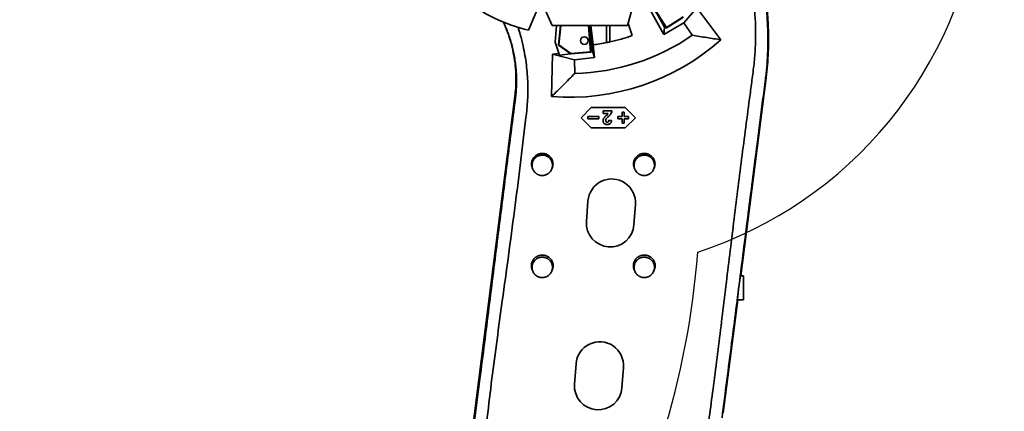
# Model space of a CAD drawing. Header units: millimetres. Extents: x 0 to 11920, y 0 to 8400.
# Tile 13 of 46: x 2046 to 3494, y 4953 to 5528. Entities that reach past the tile are written whole.
import ezdxf

# ---------------------------------------------------------------- set-up
doc = ezdxf.new("R2010")
doc.units = ezdxf.units.MM
doc.header["$LTSCALE"] = 20
doc.layers.add('THICK_LINE', color=7, linetype='Continuous')
doc.styles.add('SLDTEXTSTYLE0', font='TXT', dxfattribs={"width": 0.605})
doc.dimstyles.new('SLDDIMSTYLE2', dxfattribs={"dimtxt": 70, "dimasz": 70, "dimexe": 0, "dimexo": 0.0625, "dimgap": 17.5, "dimtad": 1, "dimdec": 0, "dimrnd": 1e-09, "dimzin": 12, "dimdsep": 46, "dimtxsty": 'SLDTEXTSTYLE0', "dimsah": 1, "dimcen": 0.09, "dimadec": 0, "dimazin": 3, "dimtfac": 1, "dimtofl": 0, "dimtmove": 0, "dimatfit": 3, "dimfxl": 1, "dimfrac": 2, "dimtolj": 1, "dimtzin": 12, "dimarcsym": 0})

# ---------------------------------------------------------------- blocks, each defined once
blk = doc.blocks.new('_D_5')
at = {"layer": 'THICK_LINE'}
for p, q in [((2896.9, 6594.4), (5427.8, 6594.4)), ((5397.8, 3390.5), (5397.8, 6594.4)), ((2896, 3390.5), (5427.8, 3390.5))]:
    blk.add_line(p, q, dxfattribs=at)
for points in [[(5397.8, 6594.4), (5387.8, 6524.4), (5407.8, 6524.4)], [(5397.8, 3390.5), (5407.8, 3460.5), (5387.8, 3460.5)]]:
    blk.add_solid(points, dxfattribs=at)
at = {"layer": 'THICK_LINE', "insert": (5307.6, 4885.5), "char_height": 70, "attachment_point": 1, "rotation": 90, "style": 'SLDTEXTSTYLE0'}
blk.add_mtext('3204', dxfattribs=at)
blk = doc.blocks.new('_D_7')
at = {"layer": 'THICK_LINE'}
for p, q in [((693.9, 5040.5), (693.9, 6996.9)), ((2506, 6814.4), (2506, 6996.9)), ((693.9, 6966.9), (2506, 6966.9))]:
    blk.add_line(p, q, dxfattribs=at)
for points in [[(693.9, 6966.9), (763.9, 6956.9), (763.9, 6976.9)], [(2506, 6966.9), (2436, 6976.9), (2436, 6956.9)]]:
    blk.add_solid(points, dxfattribs=at)
at = {"layer": 'THICK_LINE', "insert": (1493, 7057.1), "char_height": 70, "attachment_point": 1, "style": 'SLDTEXTSTYLE0'}
blk.add_mtext('1812', dxfattribs=at)
blk = doc.blocks.new('_D_8')
at = {"layer": 'THICK_LINE'}
for p, q in [((2506, 6814.4), (2506, 6996.9)), ((5122.6, 5320.5), (5122.6, 6996.9)), ((5122.6, 6966.9), (2506, 6966.9))]:
    blk.add_line(p, q, dxfattribs=at)
for points in [[(2506, 6966.9), (2576, 6956.9), (2576, 6976.9)], [(5122.6, 6966.9), (5052.6, 6976.9), (5052.6, 6956.9)]]:
    blk.add_solid(points, dxfattribs=at)
at = {"layer": 'THICK_LINE', "insert": (3707.4, 7057.1), "char_height": 70, "attachment_point": 1, "style": 'SLDTEXTSTYLE0'}
blk.add_mtext('2617', dxfattribs=at)

msp = doc.modelspace()

# ---------------------------------------------------------------- linework, layer by layer
at = {"color": 7, "linetype": 'Continuous', "lineweight": 35}
for p, q in [((2940.4242857, 5520.1155586), (2953.5888753, 5566.890829)), ((2961.9357309, 5571.2388439), (2997.3885167, 5515.9629855)), ((2962.5679892, 5571.5869106), (2997.6058949, 5516.9579085)), ((2809.9980742, 5548.9513645), (2794.7256879, 5512.9718771)), ((2817.4381118, 5547.4965967), (2829.7902502, 5520.1155586)), ((2971.5363295, 5546.3477581), (2993.5660201, 5506.4651748)), ((2982.8304452, 5538.6610578), (2994.6743056, 5517.2189161)), ((2997.3885167, 5515.9629855), (3022.6408337, 5532.1592963)), ((2997.6058949, 5516.9579085), (3022.0352945, 5532.6264172)), ((3023.2037766, 5523.5560781), (3042.445693, 5545.9141973)), ((3042.445693, 5545.9141973), (3077.7612983, 5499.0503427)), ((2829.7902502, 5520.1155586), (2940.4242857, 5520.1155586)), ((2834.167582, 5495.3136077), (2835.9019033, 5520.1155586)), ((2838.7427864, 5490.9050241), (2841.5698974, 5520.1155586)), ((2839.5001236, 5491.2548706), (2842.2933751, 5520.1155586)), ((2883.1125002, 5520.1155586), (2886.1591312, 5481.1602444)), ((2883.834812, 5520.1155586), (2886.9331992, 5480.4984712)), ((2888.6615214, 5482.0933128), (2884.1754484, 5520.1155586)), ((2889.8710225, 5491.5247031), (2886.4977167, 5520.1155586)), ((2909.4933594, 5494.6842917), (2909.4933594, 5520.1155586)), ((2914.4933594, 5520.1155586), (2914.4933594, 5495.7243112)), ((2941.1773673, 5522.7913423), (2947.4232267, 5505.0739192)), ((2993.5660201, 5506.4651748), (3023.2037766, 5523.5560781)), ((2993.5660201, 5506.4651748), (2994.6743056, 5517.2189161)), ((2994.6743056, 5517.2189161), (2996.0676499, 5518.0224017)), ((3023.2037766, 5523.5560781), (3035.6222732, 5505.66669)), ((2997.6058949, 5516.9579085), (2997.3885167, 5515.9629855)), ((2840.2869481, 5476.4801352), (2834.167582, 5495.3136077)), ((2839.5001236, 5491.2548706), (2838.7427864, 5490.9050241)), ((2857.0245286, 5478.1593633), (2838.7427864, 5490.9050241)), ((2857.2251183, 5478.8973629), (2839.5001236, 5491.2548706)), ((2889.6802858, 5491.5010933), (2889.8710225, 5491.5247031)), ((2891.8891952, 5472.7792184), (2889.6802858, 5491.5010933)), ((2828.5739806, 5415.590748), (2830.2684144, 5477.6745534)), ((2830.2684144, 5477.6745534), (2839.555067, 5478.7326338)), ((2862.340831, 5469.3505532), (2830.2684144, 5477.6745534)), ((2840.2869481, 5476.4801352), (2856.7012087, 5478.3847755)), ((2886.9331992, 5480.4984712), (2857.0245286, 5478.1593633)), ((2857.2251183, 5478.8973629), (2857.0245286, 5478.1593633)), ((2886.1591312, 5481.1602444), (2857.2251183, 5478.8973629)), ((2886.1591312, 5481.1602444), (2886.9331992, 5480.4984712)), ((2886.8251344, 5481.8802263), (2888.6615214, 5482.0933128)), ((2891.8891952, 5472.7792184), (2888.6615214, 5482.0933128)), ((2862.340831, 5469.3505532), (2891.8891952, 5472.7792184)), ((2862.767776, 5449.5028593), (2862.340831, 5469.3505532)), ((3106.9796152, 5152.1739507), (3144.0962939, 5442.9072606)), ((2774.6646328, 5415.6060184), (2685.5831348, 4717.8345659)), ((2886.9933594, 5399.4300053), (2871.9933594, 5384.4300053)), ((2936.9933594, 5399.4300053), (2886.9933594, 5399.4300053)), ((2904.3907953, 5394.4300053), (2904.3907953, 5390.5838514)), ((2917.4677184, 5394.4300053), (2904.3907953, 5394.4300053)), ((2904.3907953, 5390.5838514), (2911.8226863, 5390.5838514)), ((2932.4933594, 5392.4300053), (2932.4933594, 5385.9300053)), ((2935.4933594, 5392.4300053), (2932.4933594, 5392.4300053)), ((2935.4933594, 5385.9300053), (2935.4933594, 5392.4300053)), ((2951.9933594, 5384.4300053), (2936.9933594, 5399.4300053)), ((2871.9933594, 5384.4300053), (2886.9933594, 5369.4300053)), ((2881.9933594, 5385.9300053), (2881.9933594, 5382.9300053)), ((2897.9933594, 5385.9300053), (2881.9933594, 5385.9300053)), ((2881.9933594, 5382.9300053), (2897.9933594, 5382.9300053)), ((2897.9933594, 5382.9300053), (2897.9933594, 5385.9300053)), ((2916.9548978, 5380.4636591), (2913.108744, 5380.8402617)), ((2925.9933594, 5385.9300053), (2925.9933594, 5382.9300053)), ((2932.4933594, 5385.9300053), (2925.9933594, 5385.9300053)), ((2925.9933594, 5382.9300053), (2932.4933594, 5382.9300053)), ((2932.4933594, 5382.9300053), (2932.4933594, 5376.4300053)), ((2932.4933594, 5376.4300053), (2935.4933594, 5376.4300053)), ((2941.9933594, 5385.9300053), (2935.4933594, 5385.9300053)), ((2935.4933594, 5382.9300053), (2941.9933594, 5382.9300053)), ((2935.4933594, 5376.4300053), (2935.4933594, 5382.9300053)), ((2936.9933594, 5369.4300053), (2951.9933594, 5384.4300053)), ((2941.9933594, 5382.9300053), (2941.9933594, 5385.9300053)), ((2886.9933594, 5369.4300053), (2936.9933594, 5369.4300053)), ((2800.7056008, 5309.5399424), (2801.4650674, 5307.9508763)), ((2828.5216513, 5307.9508763), (2829.2811638, 5309.5400382)), ((2950.7056008, 5309.5399424), (2951.4650674, 5307.9508763)), ((2978.5216513, 5307.9508763), (2979.2811638, 5309.5400382)), ((2879.9887797, 5232.033625), (2882.1859256, 5261.9530593)), ((2951.997939, 5256.8263855), (2949.8007931, 5226.9069512)), ((2800.5316891, 5159.9038256), (2801.4650674, 5157.9508763)), ((2828.5216513, 5157.9508763), (2829.455076, 5159.9039224)), ((2950.5316891, 5159.9038256), (2951.4650674, 5157.9508763)), ((2978.5216513, 5157.9508763), (2979.455076, 5159.9039224)), ((3106.8052882, 5151.6656771), (3106.9796152, 5152.1739507)), ((3110.9933594, 5152.1739507), (3106.9796152, 5152.1739507)), ((3110.9933594, 5151.6656771), (3110.9933594, 5152.1739507)), ((3110.9933594, 5116.9300053), (3110.9933594, 5151.6656771)), ((3081.2628486, 4950.7356495), (3102.4801714, 5116.9300053)), ((3102.3256343, 5116.9300053), (3110.9933594, 5116.9300053)), ((2862.4116124, 4992.6781505), (2864.6087583, 5022.5975848)), ((2934.4207717, 5017.470911), (2932.2236258, 4987.5514767))]:
    msp.add_line(p, q, dxfattribs=at)
at = {"color": 8, "linetype": 'Continuous', "lineweight": 18}
for p, q in [((3144.0962939, 5442.9072606), (3143.2416523, 5441.0197394)), ((2774.6646328, 5415.6060183), (2775.5434256, 5413.4441275)), ((3110.9933594, 5151.6656771), (3106.8052882, 5151.6656771))]:
    msp.add_line(p, q, dxfattribs=at)
at = {"color": 7, "linetype": 'Continuous', "lineweight": 35}
msp.add_circle((2876.8261436, 5497.7424632), 5.65, dxfattribs=at)
for centre, radius, start, end in [((2855.9933594, 5764.4300053), 258.8144467, 232.8588489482, 256.3067131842), ((2855.9933594, 5764.4300053), 315, 271.232302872, 304.767697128), ((2855.9933594, 5764.4300053), 275, 282.2822254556, 289.4188995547), ((2855.9933594, 5764.4300053), 275, 277.0763292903, 281.2181715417), ((2855.9933594, 5764.4300053), 275, 281.2181715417, 282.2822254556), ((2917.0919323, 5259.3897224), 35, 355.8, 175.8), ((2914.8947864, 5229.4702881), 35, 175.8, 355.8), ((2899.514765, 5020.0342479), 35, 355.8, 175.8), ((2897.3176191, 4990.1148136), 35, 175.8, 355.8)]:
    msp.add_arc(centre, radius, start, end, dxfattribs=at)
for centre, major_axis, ratio, start_param, end_param in [((2855.9933594, 5748.1485043), (0, 333.6888936), 0.9988089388, 3.0592310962, 3.8696053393), ((3104.6390758, 5134.4300053), (2.3165409, 17.4997966), 0.0364192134, 0.1788476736, 3.1464136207)]:
    msp.add_ellipse(centre, major_axis=major_axis, ratio=ratio, start_param=start_param, end_param=end_param, dxfattribs=at)
for points, knots in [([(3143.2400543, 5441.0195708), (3143.620628, 5444.078607), (3144.3819389, 5450.1979925), (3145.5515359, 5462.4213266), (3146.5643354, 5477.741333), (3147.0332081, 5496.1949268), (3146.7500854, 5514.6415848), (3145.7122299, 5533.0320295), (3143.928515, 5551.3609215), (3141.3885288, 5569.6833744), (3138.0809664, 5587.9768979), (3133.9949016, 5606.2051224), (3129.1611558, 5624.2340117), (3123.5907835, 5642.0381787), (3117.9893071, 5657.6132248), (3112.630021, 5671.0907909), (3107.7559762, 5682.5435576), (3104.2172034, 5689.9928812), (3102.4487981, 5693.7154777)], [0, 0, 0, 0, 0.0354759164, 0.0709670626, 0.1421452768, 0.2133229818, 0.2843291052, 0.3553356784, 0.4262404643, 0.4971452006, 0.5691056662, 0.6410649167, 0.7130243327, 0.7848098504, 0.8565952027, 0.9044074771, 0.9522302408, 1, 1, 1, 1]), ([(3144.0948517, 5442.9074419), (3144.8217423, 5449.2151768), (3146.2755609, 5461.8309708), (3147.440147, 5480.8490264), (3147.878565, 5500.9077593), (3147.3558066, 5521.9833367), (3145.7304881, 5544.0187208), (3143.0265063, 5565.9482615), (3139.2506931, 5587.718799), (3134.4082062, 5609.277283), (3128.5133896, 5630.5719019), (3121.5864432, 5651.5538541), (3114.7422223, 5669.272207), (3108.4751615, 5683.8727002), (3104.8338579, 5691.5801863), (3103.0133492, 5695.4336263)], [0, 0, 0, 0, 0.0734424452, 0.1468886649, 0.2203367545, 0.3055150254, 0.3906904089, 0.475859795, 0.5610201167, 0.6461686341, 0.7313027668, 0.8164198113, 0.9015171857, 0.9507624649, 1, 1, 1, 1]), ([(3125.8779138, 5555.2947117), (3126.316077, 5551.3980765), (3127.1927865, 5543.601401), (3128.3710949, 5527.9265978), (3128.8902225, 5512.1539962), (3128.6969575, 5496.3267115), (3128.1929658, 5484.3902466), (3127.3324355, 5472.4567341), (3125.6984603, 5456.4624518), (3122.9886186, 5436.4640925), (3118.7185608, 5404.3768185), (3111.4770939, 5349.2066661), (3101.4919801, 5270.9268968), (3089.9374531, 5177.5466094), (3078.6471007, 5084.1346049), (3067.4136738, 4994.1813604), (3055.6336699, 4907.7632128), (3047.3882344, 4852.5236167), (3043.2652874, 4824.9022828)], [0, 0, 0, 0, 0.0159821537, 0.031978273, 0.064064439, 0.0802719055, 0.096493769, 0.1127581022, 0.1290357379, 0.1620204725, 0.1950082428, 0.2609813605, 0.3888237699, 0.5166681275, 0.6445102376, 0.7723533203, 0.8861703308, 1, 1, 1, 1]), ([(2726.0256196, 4863.8843536), (2726.7394969, 4871.3943963), (2729.2699685, 4898.0151478), (2733.9616658, 4943.7194871), (2740.879463, 5000.9133174), (2748.3835683, 5058.0446442), (2756.6437067, 5118.2089437), (2765.3368293, 5181.4422079), (2774.157825, 5247.7860053), (2782.6733885, 5314.1724649), (2788.4523086, 5362.950684), (2792.1479658, 5394.0410064), (2793.364126, 5407.5064553), (2793.8422282, 5421.0467654), (2793.7597507, 5434.7016235), (2793.0318102, 5448.4402351), (2791.6620594, 5462.2516271), (2789.6534726, 5476.037152), (2786.7615276, 5490.805011), (2783.4344202, 5504.6232717), (2780.5073961, 5513.7068571), (2779.3414166, 5517.3253017)], [0, 0, 0, 0, 0.0343363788, 0.1217117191, 0.2091069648, 0.2965353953, 0.3839674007, 0.4855009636, 0.5870354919, 0.6885763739, 0.7901219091, 0.8105955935, 0.8310782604, 0.8516385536, 0.8722397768, 0.8932156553, 0.9142359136, 0.9353911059, 0.9565917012, 0.9827083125, 1, 1, 1, 1]), ([(2757.6488004, 5525.0645842), (2758.8076059, 5522.5436516), (2762.1540234, 5515.2636607), (2766.6614947, 5502.7884545), (2770.9547713, 5487.6711133), (2774.0133838, 5472.250658), (2775.8661518, 5456.6406212), (2776.4294741, 5441.9376259), (2776.0407047, 5428.23176), (2775.1228874, 5419.8145726), (2774.6639918, 5415.606099)], [0, 0, 0, 0, 0.0740797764, 0.2139288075, 0.3538255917, 0.4937587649, 0.633717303, 0.7736882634, 0.8868473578, 1, 1, 1, 1]), ([(2757.7156524, 5525.0344993), (2758.8017838, 5522.7010858), (2761.1799629, 5517.5918742), (2764.3789673, 5509.5223566), (2767.4223666, 5500.8220217), (2770.0671234, 5491.9451001), (2772.3165142, 5482.9050121), (2774.1565826, 5473.7035735), (2775.5607961, 5464.4461526), (2776.5294902, 5455.1942964), (2777.0603689, 5446.1718044), (2777.1865233, 5437.3411384), (2776.9389779, 5429.0442619), (2776.4223752, 5421.0474562), (2775.8358612, 5415.9782476), (2775.5427, 5413.4444714)], [0, 0, 0, 0, 0.0672277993, 0.1472011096, 0.2278637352, 0.3085281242, 0.3896434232, 0.4718573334, 0.5542498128, 0.6348724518, 0.7154950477, 0.7908810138, 0.8662670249, 0.9331553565, 1, 1, 1, 1]), ([(3035.6222732, 5505.66669), (3042.7053947, 5504.4341578), (3056.8734092, 5501.9687851), (3070.7980882, 5500.0232379), (3077.7612983, 5499.0503427)], [0, 0, 0, 0, 0.4999374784, 1, 1, 1, 1]), ([(2862.767776, 5449.5028593), (2857.1038158, 5443.6739309), (2845.7741262, 5432.0142533), (2834.3079594, 5421.0658197), (2828.5739806, 5415.590748)], [0, 0, 0, 0, 0.49992191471, 1, 1, 1, 1]), ([(3079.3737451, 4943.2299377), (3081.7274624, 4961.5257097), (3086.4348991, 4998.1172705), (3093.2592015, 5051.182955), (3099.8326114, 5102.3999373), (3106.1532417, 5151.7666708), (3112.4405937, 5201.0652365), (3118.6334865, 5249.7254659), (3124.7595652, 5297.8081153), (3130.170666, 5340.1057246), (3134.9425261, 5377.2052583), (3139.0645177, 5409.0825054), (3141.8495212, 5430.3752959), (3143.2418145, 5441.0200977)], [0, 0, 0, 0, 0.1101406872, 0.2202814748, 0.319490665, 0.4186991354, 0.5179389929, 0.6171807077, 0.7127981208, 0.8084116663, 0.8722785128, 0.9361488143, 1, 1, 1, 1]), ([(2775.5435156, 5413.4439062), (2773.8018312, 5399.884223), (2770.3182601, 5372.763282), (2765.1561312, 5331.9234627), (2760.0148502, 5291.0419574), (2754.8821063, 5250.1408487), (2747.0556438, 5188.1578389), (2736.5445836, 5105.0812576), (2725.1529058, 5014.7397229), (2715.4709802, 4938.4229476), (2707.5324289, 4876.0679837), (2700.3895713, 4819.9246224), (2694.05654, 4769.9643629), (2690.1800954, 4739.2927415), (2688.1602397, 4723.1857793), (2687.9723034, 4721.6871158)], [0, 0, 0, 0, 0.0590012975, 0.1180094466, 0.1770332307, 0.2360616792, 0.2950800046, 0.4456866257, 0.5962936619, 0.6865414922, 0.7767910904, 0.86704045, 0.9302769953, 0.9935126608, 1, 1, 1, 1]), ([(2911.8226863, 5390.5838514), (2911.5271906, 5390.1574404), (2910.9276711, 5389.2923119), (2909.5407219, 5388.0596536), (2907.9449191, 5386.6547317), (2906.868717, 5385.476592), (2906.3298978, 5384.886736)], [0, 0, 0, 0, 0.1956793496, 0.3970060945, 0.6981007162, 1, 1, 1, 1]), ([(2912.0590645, 5385.9284027), (2912.6754109, 5386.5288624), (2913.9086544, 5387.7303183), (2915.7988866, 5389.8379633), (2917.093745, 5392.1410927), (2917.3705247, 5393.8351295), (2917.4677184, 5394.4300053)], [0, 0, 0, 0, 0.25033022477, 0.50088411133, 0.82473110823, 1, 1, 1, 1]), ([(2906.3298978, 5384.886736), (2906.0598668, 5384.5177813), (2905.5193916, 5383.7793074), (2904.7252469, 5382.2720156), (2904.4111365, 5380.9075446), (2904.3932914, 5379.9979449), (2904.3907953, 5379.8707104)], [0, 0, 0, 0, 0.25015515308, 0.50069311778, 0.93015713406, 1, 1, 1, 1]), ([(2904.3907953, 5379.8707104), (2904.4444606, 5379.2365813), (2904.5523206, 5377.9620686), (2905.5470212, 5376.3617913), (2906.9352963, 5375.1838838), (2908.6518717, 5374.5267118), (2909.8952309, 5374.4626429), (2910.5286158, 5374.4300053)], [0, 0, 0, 0, 0.2061036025, 0.4142400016, 0.5957861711, 0.7940876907, 1, 1, 1, 1]), ([(2908.2369491, 5380.3875373), (2908.2482404, 5380.5934853), (2908.2813844, 5381.1980176), (2908.5697039, 5381.9866487), (2908.8866294, 5382.5137351), (2908.9981671, 5382.699236)], [0, 0, 0, 0, 0.2508541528, 0.736348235, 1, 1, 1, 1]), ([(2910.608744, 5377.7633386), (2910.2591447, 5377.7903765), (2909.6773445, 5377.8353728), (2908.9830274, 5378.2804293), (2908.5490443, 5378.8264392), (2908.2746534, 5379.5501245), (2908.2505758, 5380.0848885), (2908.2369491, 5380.3875373)], [0, 0, 0, 0, 0.257606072, 0.4287059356, 0.599830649, 0.7735247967, 1, 1, 1, 1]), ([(2908.9981671, 5382.699236), (2909.2286424, 5382.9903983), (2909.8044067, 5383.7177681), (2910.8595953, 5384.7661164), (2911.6590331, 5385.540772), (2912.0590645, 5385.9284027)], [0, 0, 0, 0, 0.2500835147, 0.6247486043, 1, 1, 1, 1]), ([(2910.5286158, 5374.4300053), (2911.0160639, 5374.4550423), (2911.9892169, 5374.5050268), (2913.5196066, 5374.930997), (2915.0142726, 5375.7954194), (2916.2816593, 5377.3885491), (2916.7794902, 5379.056689), (2916.9153554, 5380.1464832), (2916.9548978, 5380.4636591)], [0, 0, 0, 0, 0.1480331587, 0.2955369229, 0.4791535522, 0.6640014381, 0.9022102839, 1, 1, 1, 1]), ([(2913.108744, 5380.8402617), (2913.0591478, 5380.3351713), (2912.9836077, 5379.5658658), (2912.5347461, 5378.6127441), (2911.9623481, 5378.0787694), (2911.2825083, 5377.7982991), (2910.8288724, 5377.7747607), (2910.608744, 5377.7633386)], [0, 0, 0, 0, 0.3396404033, 0.5173079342, 0.6968882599, 0.852913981, 1, 1, 1, 1]), ([(2800.7343206, 5309.5517627), (2800.4312593, 5310.2199122), (2799.9426867, 5311.2970523), (2799.5409947, 5312.861149), (2799.2301999, 5314.5831261), (2799.1437685, 5316.3375559), (2799.2820895, 5318.0799782), (2799.5674899, 5319.8042694), (2800.067495, 5321.4829391), (2800.777532, 5323.0831743), (2801.6223282, 5324.6195988), (2802.6556028, 5326.0417557), (2803.8515299, 5327.3156684), (2805.1534976, 5328.4875629), (2806.6086706, 5329.500064), (2808.1746121, 5330.3211261), (2809.4003925, 5330.8376656), (2810.6621242, 5331.2490494), (2811.9679601, 5331.5576278), (2813.7315244, 5331.821303), (2815.5245526, 5331.8625411), (2817.3022627, 5331.6789251), (2819.0587743, 5331.3468735), (2820.7677382, 5330.7959924), (2822.3855403, 5330.0366966), (2823.9299218, 5329.1446271), (2825.3548883, 5328.0629469), (2826.6235821, 5326.8170358), (2827.4919678, 5325.8025391), (2828.5241037, 5324.3667824), (2829.3705391, 5322.8088483), (2830.0038672, 5321.165412), (2830.4931292, 5319.4797567), (2830.7675289, 5317.7413136), (2830.8174534, 5315.9751835), (2830.7112484, 5314.2201539), (2830.3941332, 5312.4914025), (2829.8421041, 5310.8539075), (2829.5334199, 5309.9926721), (2829.2939186, 5309.5824212), (2829.2721898, 5309.5452011)], [0, 0, 0, 0, 0.0348347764, 0.056157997, 0.076690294, 0.1181521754, 0.1393336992, 0.1598748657, 0.2013227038, 0.2222741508, 0.2431159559, 0.284664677, 0.3054022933, 0.3260634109, 0.3677835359, 0.3890845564, 0.4098590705, 0.4307800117, 0.45192416, 0.4733725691, 0.515198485, 0.536430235, 0.5579700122, 0.5998284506, 0.6210785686, 0.6426410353, 0.6843622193, 0.705542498, 0.7270373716, 0.7477426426, 0.7895546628, 0.810917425, 0.8314980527, 0.873057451, 0.8942862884, 0.9155692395, 0.9567603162, 0.977407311, 0.9979502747, 1, 1, 1, 1]), ([(2799.9933594, 5314.4300053), (2800.0039224, 5314.8458051), (2800.0358163, 5316.1012648), (2800.3303408, 5317.7711873), (2800.9366565, 5319.7848403), (2801.6295235, 5321.3308304), (2802.5058463, 5322.7709989), (2803.5005398, 5324.1327749), (2804.664713, 5325.3642007), (2805.9697003, 5326.4337534), (2807.3598749, 5327.3891914), (2808.8649904, 5328.1662494), (2810.4489577, 5328.743562), (2812.075953, 5329.1844125), (2813.7525887, 5329.4193928), (2815.4378076, 5329.4415966), (2817.1190236, 5329.319366), (2818.7789859, 5328.9857411), (2820.3773226, 5328.4499624), (2821.9245837, 5327.7788715), (2823.3812912, 5326.9134486), (2824.7131113, 5325.8780692), (2825.645437, 5325.0166617), (2826.4988703, 5324.0806277), (2827.267274, 5323.0817958), (2827.956589, 5322.0111961), (2828.5514389, 5320.8886362), (2829.0474441, 5319.7224586), (2829.4412633, 5318.5251143), (2829.736401, 5317.2859421), (2829.987521, 5315.6162198), (2830.0258945, 5313.9208669), (2829.8503667, 5312.2425809), (2829.5340616, 5310.5855206), (2829.0104653, 5308.9744773), (2828.2902766, 5307.4500425), (2827.4436536, 5305.9923531), (2826.4169738, 5304.6461023), (2825.2344168, 5303.4452458), (2823.9532528, 5302.3498388), (2822.5386118, 5301.4195867), (2821.0255786, 5300.6764786), (2819.4537146, 5300.0655812), (2817.8096491, 5299.6563081), (2816.1348866, 5299.4556799), (2814.8662887, 5299.4124492), (2813.1802069, 5299.4993245), (2811.5098296, 5299.7981888), (2809.8979609, 5300.3029627), (2808.725067, 5300.7832141), (2807.6028908, 5301.3574514), (2806.5214017, 5302.0308194), (2805.1683625, 5303.041248), (2803.9486882, 5304.2197048), (2802.8930287, 5305.5363814), (2801.9523276, 5306.9369285), (2801.1917787, 5308.450664), (2800.6311318, 5310.0409264), (2800.2873163, 5311.3740872), (2800.0425597, 5312.8427222), (2800.0098202, 5313.8989531), (2799.9933594, 5314.4300053)], [0, 0, 0, 0, 0.0132435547, 0.0399873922, 0.0536448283, 0.0802030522, 0.0936354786, 0.1072953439, 0.1338643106, 0.1473155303, 0.1609871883, 0.1875422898, 0.2009736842, 0.2146340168, 0.2411820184, 0.2546083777, 0.2682640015, 0.2948198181, 0.3082490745, 0.321906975, 0.3484846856, 0.361925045, 0.3755932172, 0.3888629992, 0.4022264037, 0.4156872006, 0.429374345, 0.4426428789, 0.4560059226, 0.4694762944, 0.483167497, 0.5097391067, 0.5231916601, 0.5368646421, 0.5634212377, 0.5768535, 0.5905146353, 0.6170626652, 0.630489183, 0.6441449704, 0.6706993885, 0.6841279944, 0.6977853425, 0.7243603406, 0.7377992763, 0.7514660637, 0.7647349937, 0.791530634, 0.8052155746, 0.8184856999, 0.8318503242, 0.845322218, 0.8590149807, 0.8855895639, 0.8990436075, 0.9127180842, 0.9392763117, 0.9527095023, 0.9663715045, 0.9830922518, 1, 1, 1, 1]), ([(2950.7343206, 5309.5517627), (2950.4312593, 5310.2199122), (2949.9426867, 5311.2970523), (2949.5409947, 5312.861149), (2949.2301999, 5314.5831261), (2949.1437685, 5316.3375559), (2949.2820895, 5318.0799782), (2949.5674899, 5319.8042694), (2950.067495, 5321.4829391), (2950.777532, 5323.0831743), (2951.6223282, 5324.6195988), (2952.6556028, 5326.0417557), (2953.8515299, 5327.3156684), (2955.1534976, 5328.4875629), (2956.6086706, 5329.500064), (2958.1746121, 5330.3211261), (2959.4003925, 5330.8376656), (2960.6621242, 5331.2490494), (2961.9679601, 5331.5576278), (2963.7315244, 5331.821303), (2965.5245526, 5331.8625411), (2967.3022627, 5331.6789251), (2969.0587743, 5331.3468735), (2970.7677382, 5330.7959924), (2972.3855403, 5330.0366966), (2973.9299218, 5329.1446271), (2975.3548883, 5328.0629469), (2976.6235821, 5326.8170358), (2977.4919678, 5325.8025391), (2978.5241037, 5324.3667824), (2979.3705391, 5322.8088483), (2980.0038672, 5321.165412), (2980.4931292, 5319.4797567), (2980.7675289, 5317.7413136), (2980.8174534, 5315.9751835), (2980.7112484, 5314.2201539), (2980.3941332, 5312.4914025), (2979.8421041, 5310.8539075), (2979.5334199, 5309.9926721), (2979.2939186, 5309.5824212), (2979.2721898, 5309.5452011)], [0, 0, 0, 0, 0.0348347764, 0.056157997, 0.076690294, 0.1181521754, 0.1393336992, 0.1598748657, 0.2013227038, 0.2222741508, 0.2431159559, 0.284664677, 0.3054022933, 0.3260634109, 0.3677835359, 0.3890845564, 0.4098590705, 0.4307800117, 0.45192416, 0.4733725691, 0.515198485, 0.536430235, 0.5579700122, 0.5998284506, 0.6210785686, 0.6426410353, 0.6843622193, 0.705542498, 0.7270373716, 0.7477426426, 0.7895546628, 0.810917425, 0.8314980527, 0.873057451, 0.8942862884, 0.9155692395, 0.9567603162, 0.977407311, 0.9979502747, 1, 1, 1, 1]), ([(2949.9933594, 5314.4300053), (2950.0039224, 5314.8458051), (2950.0358163, 5316.1012648), (2950.3303408, 5317.7711873), (2950.9366565, 5319.7848403), (2951.6295235, 5321.3308304), (2952.5058463, 5322.7709989), (2953.5005398, 5324.1327749), (2954.664713, 5325.3642007), (2955.9697003, 5326.4337534), (2957.3598749, 5327.3891914), (2958.8649904, 5328.1662494), (2960.4489577, 5328.743562), (2962.075953, 5329.1844125), (2963.7525887, 5329.4193928), (2965.4378076, 5329.4415966), (2967.1190236, 5329.319366), (2968.7789859, 5328.9857411), (2970.3773226, 5328.4499624), (2971.9245837, 5327.7788715), (2973.3812912, 5326.9134487), (2974.7131113, 5325.8780691), (2975.6450915, 5325.0169816), (2976.497926, 5324.0816904), (2977.2664692, 5323.0829818), (2977.9561419, 5322.0120028), (2978.6700473, 5320.664981), (2979.3251936, 5319.0078469), (2979.7300313, 5317.3630576), (2979.9895254, 5315.5276888), (2980.0258953, 5313.9208297), (2979.8503666, 5312.2425879), (2979.5340617, 5310.5855165), (2979.0104652, 5308.9744779), (2978.2902766, 5307.4500424), (2977.4436536, 5305.9923532), (2976.4169738, 5304.6461022), (2975.2344168, 5303.4452458), (2973.9532528, 5302.3498388), (2972.5386116, 5301.4195868), (2971.025579, 5300.6764785), (2969.4537127, 5300.0655816), (2967.8096606, 5299.6563053), (2966.1348665, 5299.4556848), (2964.8668664, 5299.4124477), (2963.6029713, 5299.4775733), (2962.3543982, 5299.6469604), (2961.1110992, 5299.9231149), (2959.8982415, 5300.3028594), (2958.7261415, 5300.7827628), (2957.6038754, 5301.3568731), (2956.5220156, 5302.0303618), (2955.1683619, 5303.041248), (2953.9486883, 5304.2197048), (2952.8930287, 5305.5363814), (2951.9523276, 5306.9369285), (2951.1917787, 5308.450664), (2950.6311318, 5310.0409264), (2950.2873163, 5311.3740872), (2950.0425597, 5312.8427222), (2950.0098202, 5313.8989531), (2949.9933594, 5314.4300053)], [0, 0, 0, 0, 0.0132434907, 0.0399871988, 0.0536445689, 0.0802026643, 0.0936350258, 0.107294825, 0.1338636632, 0.1473148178, 0.1609864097, 0.1875413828, 0.2009727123, 0.2146329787, 0.2411808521, 0.2546071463, 0.2682627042, 0.2948183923, 0.3082475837, 0.3219054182, 0.3484830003, 0.3619232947, 0.3755914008, 0.3888461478, 0.4021941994, 0.4156851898, 0.429372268, 0.4506987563, 0.472267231, 0.4831464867, 0.5097179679, 0.5231704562, 0.5368433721, 0.5633998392, 0.5768320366, 0.5904931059, 0.6170410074, 0.6304674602, 0.6441231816, 0.6706774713, 0.6841060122, 0.6977632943, 0.7243381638, 0.7377770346, 0.7514437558, 0.7646966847, 0.7780427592, 0.7915316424, 0.8052165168, 0.8184745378, 0.8318267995, 0.845322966, 0.8590156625, 0.8855901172, 0.8990440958, 0.9127185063, 0.9392766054, 0.952709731, 0.9663716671, 0.9830923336, 1, 1, 1, 1]), ([(2800.560793, 5159.9158056), (2800.2540854, 5160.5919215), (2799.7595792, 5161.6820266), (2799.3529334, 5163.2650686), (2799.0382033, 5165.0082036), (2798.9505833, 5166.7842389), (2799.090372, 5168.5468011), (2799.3783682, 5170.2889761), (2799.8836192, 5171.9886085), (2800.5995998, 5173.6040328), (2801.4510558, 5175.1551703), (2802.4948229, 5176.5964392), (2803.7089923, 5177.8921403), (2805.0336046, 5179.0845208), (2806.5066068, 5180.1095051), (2808.0917231, 5180.9406596), (2809.3324621, 5181.46353), (2810.609602, 5181.8799308), (2811.9312118, 5182.1923153), (2813.1861806, 5182.3797349), (2814.7192853, 5182.4918485), (2816.5317496, 5182.4413263), (2818.321231, 5182.1482482), (2820.067753, 5181.6793304), (2821.7635635, 5181.0356825), (2823.8234328, 5179.9130137), (2825.4805042, 5178.6552247), (2826.7646785, 5177.3941486), (2827.6436385, 5176.3673413), (2828.6884098, 5174.9140999), (2829.5452434, 5173.3371699), (2830.1864079, 5171.6736574), (2830.6817752, 5169.9673334), (2830.9596646, 5168.2075322), (2831.009874, 5166.4358712), (2830.905977, 5164.6701126), (2830.5896441, 5162.918972), (2830.0272239, 5161.2453491), (2829.7107303, 5160.3628278), (2829.4680985, 5159.9471862), (2829.4459183, 5159.9091903)], [0, 0, 0, 0, 0.0348235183, 0.0561461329, 0.076679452, 0.1181433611, 0.1393258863, 0.159805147, 0.2011556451, 0.2222738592, 0.2428008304, 0.2842467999, 0.3054083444, 0.3260695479, 0.3677899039, 0.389091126, 0.4098639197, 0.4307831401, 0.4519255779, 0.4733722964, 0.4901047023, 0.5238339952, 0.5579644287, 0.5747103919, 0.6084661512, 0.6426281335, 0.6843441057, 0.7055216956, 0.7270137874, 0.7477180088, 0.7895278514, 0.8108894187, 0.8314706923, 0.8730313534, 0.8942607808, 0.9147826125, 0.956224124, 0.9773883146, 0.9979329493, 1, 1, 1, 1]), ([(2799.9933594, 5164.4300053), (2800.0033838, 5164.8439044), (2800.0235026, 5165.6745861), (2800.1861399, 5166.9223209), (2800.4481806, 5168.1674204), (2800.9375379, 5169.7849968), (2801.6293822, 5171.3308053), (2802.5058731, 5172.7710036), (2803.5005245, 5174.1327722), (2804.6647155, 5175.3642012), (2805.9696998, 5176.4337533), (2807.3598752, 5177.3891914), (2808.8649903, 5178.1662494), (2810.4489577, 5178.743562), (2812.075953, 5179.1844125), (2813.7525887, 5179.4193928), (2815.4378076, 5179.4415966), (2817.1190236, 5179.319366), (2818.7789859, 5178.9857411), (2820.3773226, 5178.4499624), (2821.9245837, 5177.7788715), (2823.3812912, 5176.9134487), (2824.7131113, 5175.8780691), (2825.6450915, 5175.0169816), (2826.497926, 5174.0816904), (2827.2664692, 5173.0829818), (2827.9561419, 5172.0120028), (2828.6700473, 5170.664981), (2829.3251936, 5169.0078469), (2829.7300313, 5167.3630576), (2829.9895254, 5165.5276888), (2830.0258953, 5163.9208297), (2829.8503666, 5162.2425879), (2829.5340617, 5160.5855165), (2829.0104652, 5158.9744779), (2828.2902766, 5157.4500424), (2827.4436536, 5155.9923532), (2826.4169738, 5154.6461022), (2825.2344168, 5153.4452458), (2823.9532528, 5152.3498388), (2822.5386116, 5151.4195868), (2821.025579, 5150.6764785), (2819.4537127, 5150.0655816), (2817.8096606, 5149.6563052), (2816.1348664, 5149.4556849), (2814.8668669, 5149.4124472), (2813.6029697, 5149.477575), (2812.3544041, 5149.6469542), (2811.1110769, 5149.9231385), (2809.6562345, 5150.3785536), (2808.024977, 5151.0959257), (2806.5801747, 5151.9804705), (2805.1046695, 5153.1027865), (2803.9486618, 5154.2197306), (2802.8930337, 5155.5363765), (2801.9523247, 5156.9369313), (2801.1917792, 5158.4506636), (2800.6311318, 5160.0409265), (2800.2873163, 5161.3740872), (2800.0425597, 5162.8427222), (2800.0098202, 5163.8989531), (2799.9933594, 5164.4300053)], [0, 0, 0, 0, 0.0131799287, 0.0264516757, 0.0400103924, 0.053667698, 0.0802256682, 0.0936579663, 0.1073177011, 0.133886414, 0.1473375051, 0.1610090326, 0.1875638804, 0.2009951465, 0.2146553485, 0.2412030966, 0.2546293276, 0.268284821, 0.2948403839, 0.308269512, 0.321927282, 0.3485047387, 0.3619449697, 0.3756130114, 0.3888676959, 0.4022156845, 0.4157066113, 0.4293936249, 0.4507200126, 0.4722883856, 0.48316759, 0.5097389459, 0.5231913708, 0.5368642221, 0.563420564, 0.576852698, 0.5905137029, 0.6170614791, 0.6304878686, 0.6441435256, 0.6706976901, 0.6841261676, 0.6977833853, 0.7243581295, 0.7377969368, 0.7514635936, 0.76471646, 0.7780624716, 0.7915512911, 0.805236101, 0.8265650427, 0.8481358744, 0.8590163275, 0.8855906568, 0.8990445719, 0.912718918, 0.9392768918, 0.952709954, 0.9663718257, 0.9830924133, 1, 1, 1, 1]), ([(2950.560793, 5159.9158056), (2950.2540854, 5160.5919215), (2949.7595792, 5161.6820266), (2949.3529334, 5163.2650686), (2949.0382033, 5165.0082037), (2948.9505831, 5166.7842388), (2949.0904541, 5168.5478338), (2949.3791409, 5170.2931212), (2949.8850909, 5171.9926031), (2950.6011329, 5173.6068234), (2951.4510557, 5175.1551716), (2952.4948229, 5176.596439), (2953.7089923, 5177.8921403), (2955.0336046, 5179.0845207), (2956.5066068, 5180.1095051), (2958.0917232, 5180.9406596), (2959.332462, 5181.4635301), (2960.6096026, 5181.8799305), (2961.9312096, 5182.1923162), (2963.1861881, 5182.3797318), (2964.7192553, 5182.491861), (2966.5319984, 5182.4412226), (2968.8512291, 5182.0617017), (2970.8377537, 5181.4213869), (2972.4752061, 5180.6528577), (2974.0382909, 5179.749979), (2975.4805556, 5178.6551774), (2976.7646686, 5177.3941577), (2977.643641, 5176.367339), (2978.6884083, 5174.9141012), (2979.5452436, 5173.3371696), (2980.1864078, 5171.6736574), (2980.6817752, 5169.9673334), (2980.9596646, 5168.2075322), (2981.009874, 5166.4358712), (2980.905977, 5164.6701126), (2980.5896441, 5162.918972), (2980.0272239, 5161.2453491), (2979.7107303, 5160.3628278), (2979.4680985, 5159.9471862), (2979.4459183, 5159.9091903)], [0, 0, 0, 0, 0.0348237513, 0.0561465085, 0.0766799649, 0.1181441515, 0.1393268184, 0.1598549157, 0.2013063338, 0.2222750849, 0.2428021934, 0.2842484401, 0.3054101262, 0.3260714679, 0.367792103, 0.3890934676, 0.4098664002, 0.4307857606, 0.4519283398, 0.4733752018, 0.4901077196, 0.5238372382, 0.5579679, 0.5998198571, 0.6210666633, 0.6426257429, 0.6843419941, 0.7055197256, 0.7270119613, 0.7477163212, 0.7895264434, 0.8108881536, 0.8314695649, 0.8730305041, 0.8942600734, 0.9147820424, 0.9562238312, 0.9773881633, 0.9979329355, 1, 1, 1, 1]), ([(2949.9933594, 5164.4300053), (2950.0039224, 5164.8458051), (2950.0358163, 5166.1012648), (2950.3303408, 5167.7711873), (2950.9366565, 5169.7848403), (2951.6295235, 5171.3308304), (2952.5058463, 5172.7709989), (2953.5005398, 5174.1327749), (2954.664713, 5175.3642007), (2955.9697003, 5176.4337534), (2957.3598749, 5177.3891914), (2958.8649904, 5178.1662494), (2960.4489577, 5178.743562), (2962.075953, 5179.1844125), (2963.7525887, 5179.4193928), (2965.4378076, 5179.4415966), (2967.1190236, 5179.319366), (2968.7789859, 5178.9857411), (2970.3773226, 5178.4499624), (2971.9245837, 5177.7788715), (2973.3812912, 5176.9134486), (2974.7131113, 5175.8780692), (2975.645437, 5175.0166617), (2976.4988703, 5174.0806277), (2977.267274, 5173.0817958), (2977.956589, 5172.0111961), (2978.5514389, 5170.8886362), (2979.0474441, 5169.7224586), (2979.4412633, 5168.5251143), (2979.736401, 5167.2859421), (2979.987521, 5165.6162198), (2980.0258945, 5163.9208669), (2979.8503667, 5162.2425809), (2979.5340616, 5160.5855206), (2979.0104653, 5158.9744773), (2978.2902766, 5157.4500425), (2977.4436536, 5155.9923531), (2976.4169738, 5154.6461023), (2975.2344168, 5153.4452458), (2973.9532528, 5152.3498388), (2972.5386118, 5151.4195867), (2971.0255786, 5150.6764786), (2969.4537146, 5150.0655812), (2967.8096491, 5149.6563081), (2966.1348866, 5149.4556799), (2964.8662887, 5149.4124492), (2963.1802069, 5149.4993245), (2961.5098296, 5149.7981888), (2959.8979609, 5150.3029627), (2958.725067, 5150.7832141), (2957.6028908, 5151.3574514), (2956.5214017, 5152.0308194), (2955.1683625, 5153.041248), (2953.9486882, 5154.2197048), (2952.8930287, 5155.5363814), (2951.9523276, 5156.9369285), (2951.1917787, 5158.450664), (2950.6311318, 5160.0409264), (2950.2873163, 5161.3740872), (2950.0425597, 5162.8427222), (2950.0098202, 5163.8989531), (2949.9933594, 5164.4300053)], [0, 0, 0, 0, 0.01324355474, 0.03998739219, 0.05364482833, 0.08020305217, 0.09363547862, 0.10729534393, 0.13386431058, 0.14731553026, 0.16098718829, 0.18754228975, 0.20097368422, 0.21463401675, 0.24118201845, 0.25460837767, 0.26826400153, 0.29481981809, 0.30824907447, 0.32190697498, 0.34848468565, 0.36192504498, 0.3755932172, 0.38886299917, 0.40222640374, 0.41568720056, 0.42937434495, 0.44264287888, 0.45600592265, 0.46947629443, 0.48316749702, 0.50973910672, 0.52319166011, 0.53686464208, 0.56342123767, 0.5768535, 0.59051463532, 0.6170626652, 0.63048918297, 0.64414497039, 0.67069938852, 0.68412799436, 0.69778534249, 0.72436034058, 0.73779927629, 0.75146606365, 0.76473499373, 0.79153063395, 0.80521557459, 0.81848569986, 0.83185032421, 0.84532221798, 0.85901498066, 0.88558956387, 0.89904360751, 0.91271808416, 0.93927631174, 0.95270950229, 0.96637150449, 0.98309225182, 1, 1, 1, 1])]:
    msp.add_open_spline(points, degree=3, knots=knots, dxfattribs=at)
at = {"layer": 'THICK_LINE'}
for centre, radius, start, end in [((3893.7157755, 5280.5320956), 1228.9, 335, 125.6336713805), ((2855.9933594, 5764.4300053), 607.17, 288, 57.9985173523), ((2855.9933594, 5764.4300053), 1679.6964971, 185.9757211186, 252.0213983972), ((2855.9933594, 5764.4300053), 1679.6964971, 185.9757211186, 252.0213983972), ((1818.2709432, 5280.5320956), 1228.9145299, 304.3655465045, 355.6339501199)]:
    msp.add_arc(centre, radius, start, end, dxfattribs=at)

# ---------------------------------------------------------------- dimensions: what is measured, and where the dimension line sits
for p1, picture, middle in [((693.8602954, 5000.4971267), '_D_7', (1599.9268274, 6966.8847358)), ((5122.6157755, 5280.5320956), '_D_8', (3814.3045675, 6966.8847358))]:
    dim = msp.add_linear_dim(base=(2505.9933594, 6966.8847358), p1=p1, p2=(2505.9933594, 6774.3609198), dimstyle='SLDDIMSTYLE2', dxfattribs=at)
    dim.commit()
    dim.dimension.update_dxf_attribs({"geometry": picture, "text_midpoint": middle, "dimtype": 160})
dim = msp.add_linear_dim(base=(5397.8092098, 6594.4300053), p1=(2855.9933594, 3390.5300053), p2=(2856.8859533, 6594.4300053), angle=90, dimstyle='SLDDIMSTYLE2', dxfattribs=at)
dim.commit()
dim.dimension.update_dxf_attribs({"geometry": '_D_5', "text_midpoint": (5397.8092098, 4992.4800053), "dimtype": 160})

doc.saveas('drawing.dxf')
